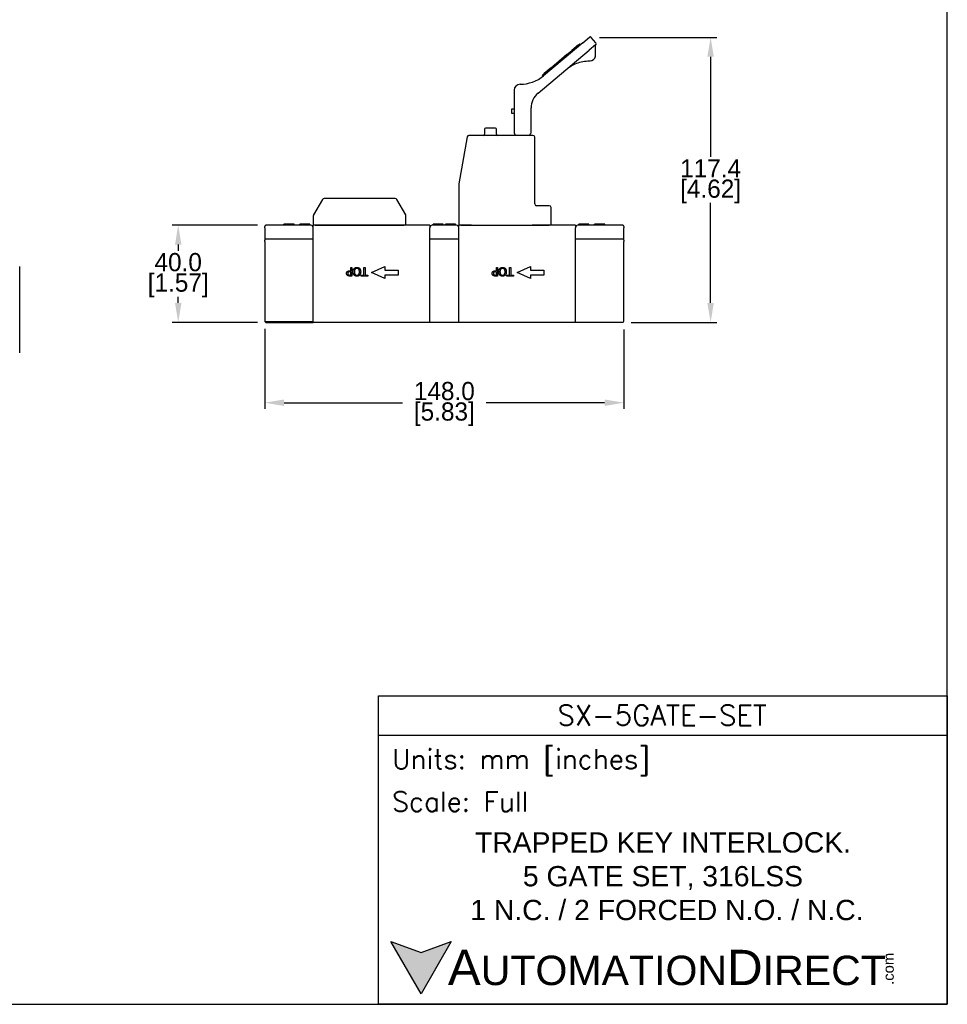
# Model space of a CAD drawing. Header units: inches. Extents: x 7 to 1023, y 0 to 711.
# Tile 5 of 6: x 641 to 1023, y 0 to 406. Entities that reach past the tile are written whole.
import ezdxf

# ---------------------------------------------------------------- set-up
doc = ezdxf.new("R2010")
doc.units = ezdxf.units.IN
doc.header["$LTSCALE"] = 10
doc.header["$MEASUREMENT"] = 0
doc.layers.add('DIMENSIONS', color=140, linetype='Continuous')
doc.layers.add('TEXT', color=140, linetype='Continuous')
doc.styles.add('\\M+2ABAC\\M+2A6A11', font='txt')
doc.styles.add('ROMANS', font='romans.shx')
doc.dimstyles.get("Standard").update_dxf_attribs({"dimtxt": 7.5, "dimasz": 8, "dimexe": 2.5, "dimexo": 3.5, "dimgap": 1, "dimtad": 0, "dimtih": 1, "dimtoh": 1, "dimdec": 1, "dimzin": 0, "dimdsep": 46, "dimtxsty": 'Standard', "dimcen": 0, "dimadec": 0, "dimazin": 0, "dimtfac": 1, "dimtdec": 1, "dimtofl": 0, "dimtmove": 0, "dimatfit": 3, "dimfxl": 0, "dimtolj": 1, "dimtzin": 0, "dimarcsym": 0})

# ---------------------------------------------------------------- blocks, each defined once
blk = doc.blocks.new('*D23')
at = {"layer": 'DEFPOINTS', "color": 0}
for p in [(876.58, 398.54), (889.6, 281.15), (925.81, 281.15)]:
    blk.add_point(p, dxfattribs=at)
at = {"layer": 'DIMENSIONS', "color": 0, "lineweight": -2}
for p, q in [((880.08, 398.54), (928.31, 398.54)), ((925.81, 390.54), (925.81, 349.34)), ((925.81, 289.15), (925.81, 330.34)), ((893.1, 281.15), (928.31, 281.15))]:
    blk.add_line(p, q, dxfattribs=at)
at = {"layer": 'DIMENSIONS', "color": 0}
for points in [[(924.48, 390.54), (927.14, 390.54), (925.81, 398.54)], [(924.48, 289.15), (927.14, 289.15), (925.81, 281.15)]]:
    blk.add_solid(points, dxfattribs=at)
at = {"layer": 'DIMENSIONS', "color": 0, "char_height": 7.5, "attachment_point": 5}
for s, insert in [('\\A1;117.4', (925.81, 344.59)), ('\\A1;[4.62]', (925.81, 335.09))]:
    blk.add_mtext(s, dxfattribs=dict(at, insert=insert))
blk = doc.blocks.new('*D24')
at = {"layer": 'DEFPOINTS', "color": 0}
for p in [(742.6, 321.15), (706.45, 281.15), (742.6, 281.15)]:
    blk.add_point(p, dxfattribs=at)
at = {"layer": 'DIMENSIONS', "color": 0, "lineweight": -2}
for p, q in [((739.1, 321.15), (703.95, 321.15)), ((706.45, 313.15), (706.45, 310.65)), ((706.45, 289.15), (706.45, 291.65)), ((739.1, 281.15), (703.95, 281.15))]:
    blk.add_line(p, q, dxfattribs=at)
at = {"layer": 'DIMENSIONS', "color": 0}
for points in [[(705.12, 313.15), (707.79, 313.15), (706.45, 321.15)], [(705.12, 289.15), (707.79, 289.15), (706.45, 281.15)]]:
    blk.add_solid(points, dxfattribs=at)
at = {"layer": 'DIMENSIONS', "color": 0, "char_height": 7.5, "attachment_point": 5}
for s, insert in [('\\A1;40.0', (706.45, 305.9)), ('\\A1;[1.57]', (706.45, 296.4))]:
    blk.add_mtext(s, dxfattribs=dict(at, insert=insert))
blk = doc.blocks.new('*D20')
at = {"layer": 'DEFPOINTS', "color": 0}
for p in [(742.1, 281.95), (890.1, 281.65), (890.1, 248.04)]:
    blk.add_point(p, dxfattribs=at)
at = {"layer": 'DIMENSIONS', "color": 0, "lineweight": -2}
for p, q in [((742.1, 278.45), (742.1, 245.54)), ((890.1, 278.15), (890.1, 245.54)), ((750.1, 248.04), (798.85, 248.04)), ((882.1, 248.04), (833.35, 248.04))]:
    blk.add_line(p, q, dxfattribs=at)
at = {"layer": 'DIMENSIONS', "color": 0}
for points in [[(750.1, 249.37), (750.1, 246.71), (742.1, 248.04)], [(882.1, 249.37), (882.1, 246.71), (890.1, 248.04)]]:
    blk.add_solid(points, dxfattribs=at)
at = {"layer": 'DIMENSIONS', "color": 0, "char_height": 7.5, "attachment_point": 5}
for s, insert in [('\\A1;148.0', (816.1, 252.79)), ('\\A1;[5.83]', (816.1, 243.29))]:
    blk.add_mtext(s, dxfattribs=dict(at, insert=insert))

msp = doc.modelspace()

# ---------------------------------------------------------------- hatches: boundary and pattern name
at = {"layer": 'TEXT'}
msp.add_hatch(color=256, dxfattribs=at).paths.add_polyline_path([(818.98, 26.11), (806.51, 21.57), (794.04, 26.11), (806.51, 4.5)])

# ---------------------------------------------------------------- linework, layer by layer
for p, q in [((873.19, 396.35), (875.88, 398.6)), ((878.51, 396.24), (876.58, 398.54)), ((873.19, 396.35), (856.99, 382.75)), ((871.35, 395.45), (868.66, 393.2)), ((871.35, 395.45), (871.73, 395.77)), ((872.16, 395.48), (871.94, 395.75)), ((878.45, 395.53), (875.77, 393.28)), ((878.45, 391.36), (878.45, 395.35)), ((854.7, 375.61), (875.77, 393.28)), ((866.54, 391.42), (862.26, 387.83)), ((866.54, 391.42), (868.66, 393.2)), ((869.1, 392.91), (868.88, 393.18)), ((860.21, 386.11), (857.25, 383.62)), ((860.42, 385.63), (860.19, 385.89)), ((860.21, 386.11), (860.92, 386.71)), ((862.26, 387.83), (860.92, 386.71)), ((862.63, 387.48), (862.4, 387.75)), ((856.75, 382.55), (856.52, 382.82)), ((856.54, 383.03), (857.25, 383.62)), ((844.85, 376.74), (844.85, 359.45)), ((843.85, 367.15), (843.85, 369.15)), ((843.85, 369.15), (844.85, 369.15)), ((851.85, 359.45), (851.85, 369.48)), ((844.85, 367.15), (843.85, 367.15)), ((837.17, 361.16), (833.07, 361.16)), ((825.51, 357.54), (822.11, 338.23)), ((852.6, 358.16), (826.25, 358.16)), ((832.62, 360.71), (832.62, 358.61)), ((837.62, 358.61), (837.62, 360.71)), ((844.85, 359.45), (844.85, 359.37)), ((844.91, 359.12), (845.47, 358.16)), ((851.22, 358.16), (851.78, 359.12)), ((851.85, 359.37), (851.85, 359.45)), ((853.35, 329.91), (853.35, 357.41)), ((822.1, 338.09), (822.1, 321.16)), ((765.88, 331.79), (762.2, 325.41)), ((795.86, 332.16), (766.53, 332.16)), ((800.2, 325.41), (796.51, 331.79)), ((859.35, 329.16), (854.1, 329.16)), ((762.1, 325.03), (762.1, 321.16)), ((800.3, 321.16), (800.3, 325.03)), ((860.1, 321.16), (860.1, 328.41)), ((742.1, 320.15), (742.1, 320.65)), ((750.24, 321.15), (742.6, 321.15)), ((750.01, 321.15), (750.01, 321.65)), ((750.1, 321.15), (750.1, 321.65)), ((754.4, 321.15), (750.24, 321.15)), ((750.42, 321.15), (750.42, 321.65)), ((754.1, 321.15), (754.1, 321.65)), ((754.18, 321.15), (754.18, 321.65)), ((756.1, 321.15), (754.4, 321.15)), ((760.25, 321.15), (756.1, 321.15)), ((756.6, 321.15), (756.6, 321.65)), ((756.67, 321.15), (756.67, 321.65)), ((760.67, 321.65), (756.67, 321.65)), ((761.1, 321.15), (760.25, 321.15)), ((760.67, 321.15), (760.67, 321.65)), ((760.73, 321.15), (760.73, 321.65)), ((762.85, 321.16), (762.1, 321.16)), ((762.1, 281.15), (762.1, 321.15)), ((762.85, 321.16), (799.55, 321.16)), ((772.55, 321.15), (772.55, 321.16)), ((792.85, 321.15), (792.85, 321.16)), ((800.3, 321.16), (799.55, 321.16)), ((810.1, 321.15), (807.5, 321.15)), ((810.1, 321.15), (810.1, 320.15)), ((811.94, 321.15), (811.1, 321.15)), ((811.46, 321.15), (811.46, 321.65)), ((811.53, 321.15), (811.53, 321.65)), ((820.25, 321.15), (811.94, 321.15)), ((815.18, 321.15), (815.18, 321.65)), ((815.53, 321.15), (815.53, 321.65)), ((815.6, 321.15), (815.6, 321.65)), ((816.6, 321.15), (816.6, 321.65)), ((816.67, 321.15), (816.67, 321.65)), ((820.67, 321.65), (816.67, 321.65)), ((821.1, 321.15), (820.25, 321.15)), ((820.67, 321.15), (820.67, 321.65)), ((820.73, 321.15), (820.73, 321.65)), ((822.85, 321.16), (822.1, 321.16)), ((822.1, 281.15), (822.1, 321.15)), ((822.85, 321.16), (827.25, 321.16)), ((823.6, 321.15), (823.6, 321.16)), ((826.25, 321.15), (826.25, 321.16)), ((827.25, 321.15), (827.22, 321.15)), ((827.25, 321.15), (852.35, 321.15)), ((852.35, 321.16), (859.35, 321.16)), ((852.48, 321.15), (852.35, 321.15)), ((853.35, 321.15), (853.35, 321.16)), ((860.1, 321.16), (859.35, 321.16)), ((870.1, 321.15), (867.5, 321.15)), ((870.1, 321.15), (870.1, 320.15)), ((871.94, 321.15), (871.1, 321.15)), ((871.46, 321.15), (871.46, 321.65)), ((871.53, 321.15), (871.53, 321.65)), ((876.1, 321.15), (871.94, 321.15)), ((875.18, 321.15), (875.18, 321.65)), ((875.53, 321.15), (875.53, 321.65)), ((875.6, 321.15), (875.6, 321.65)), ((877.8, 321.15), (876.1, 321.15)), ((881.95, 321.15), (877.8, 321.15)), ((878.01, 321.15), (878.01, 321.65)), ((882.1, 321.65), (878.1, 321.65)), ((878.1, 321.15), (878.1, 321.65)), ((889.6, 321.15), (881.95, 321.15)), ((882.1, 321.15), (882.1, 321.65)), ((882.18, 321.15), (882.18, 321.65)), ((890.1, 320.65), (890.1, 320.15)), ((742.1, 320.15), (742.1, 314.95)), ((810.1, 281.15), (810.1, 320.15)), ((870.1, 281.15), (870.1, 320.15)), ((890.1, 314.95), (890.1, 320.15)), ((742.1, 314.45), (742.1, 314.95)), ((742.1, 314.45), (742.1, 281.95)), ((762.1, 315.45), (742.6, 315.45)), ((822.1, 315.45), (810.1, 315.45)), ((889.6, 315.45), (870.1, 315.45)), ((890.1, 314.95), (890.1, 314.45)), ((890.1, 281.65), (890.1, 314.45)), ((641.14, 268.64), (641.14, 304.14)), ((786.1, 301.65), (791.6, 304.15)), ((791.6, 299.15), (786.1, 301.65)), ((791.6, 304.15), (791.6, 302.65)), ((791.6, 302.65), (797.1, 302.65)), ((791.6, 300.65), (791.6, 299.15)), ((797.1, 300.65), (791.6, 300.65)), ((797.1, 302.65), (797.1, 300.65)), ((846.1, 301.65), (851.6, 304.15)), ((851.6, 299.15), (846.1, 301.65)), ((851.6, 304.15), (851.6, 302.65)), ((851.6, 302.65), (857.1, 302.65)), ((851.6, 300.65), (851.6, 299.15)), ((857.1, 300.65), (851.6, 300.65)), ((857.1, 302.65), (857.1, 300.65)), ((742.1, 281.95), (742.1, 281.92)), ((742.1, 281.92), (742.1, 281.91)), ((742.1, 281.91), (742.1, 281.7)), ((742.1, 281.7), (742.1, 281.68)), ((742.1, 281.68), (742.1, 281.65)), ((742.6, 281.45), (762.1, 281.45)), ((742.6, 281.15), (762.1, 281.15)), ((762.1, 281.15), (762.1, 281.45)), ((762.1, 281.45), (762.1, 281.45)), ((889.6, 281.15), (762.1, 281.15))]:
    msp.add_line(p, q)
for centre, radius, start, end in [((876.2, 398.22), 0.5, 40, 130), ((871.82, 395.66), 0.15, 40, 130), ((878.13, 395.92), 0.5, 310, 40), ((878.95, 395.35), 0.5, 145.2246, 180), ((868.76, 393.09), 0.15, 40, 130), ((875.95, 391.36), 2.5, 274.2482, 345.7518), ((860.31, 385.99), 0.15, 130, 220), ((847.35, 394.24), 15, 270, 310), ((856.64, 382.91), 0.15, 130, 220), ((847.35, 376.74), 2.5, 90, 180), ((859.85, 369.48), 8, 130, 180), ((833.07, 360.71), 0.45, 90, 180), ((837.17, 360.71), 0.45, 0, 90), ((826.25, 357.41), 0.75, 90, 170), ((832.17, 358.61), 0.45, 270, 0), ((838.07, 358.61), 0.45, 180, 270), ((845.35, 359.37), 0.5, 180, 210), ((851.35, 359.37), 0.5, 330, 0), ((852.6, 357.41), 0.75, 0, 90), ((822.85, 338.09), 0.75, 170, 180), ((766.53, 331.41), 0.75, 90, 150), ((795.86, 331.41), 0.75, 30, 90), ((854.1, 329.91), 0.75, 180, 270), ((859.35, 328.41), 0.75, 0, 90), ((762.85, 325.03), 0.75, 150, 180), ((799.55, 325.03), 0.75, 0, 30), ((742.6, 320.65), 0.5, 90, 180), ((761.1, 320.15), 1, 0, 90), ((811.1, 320.15), 1, 90, 180), ((821.1, 320.15), 1, 0, 90), ((871.1, 320.15), 1, 90, 180), ((889.6, 320.65), 0.5, 0, 90), ((742.6, 314.95), 0.5, 90, 180), ((889.6, 314.95), 0.5, 0, 90)]:
    msp.add_arc(centre, radius, start, end)
for centre, major_axis, ratio, start_param, end_param in [((862.36, 387.72), (0.096, -0.115), 0.366025, 1.570796, 3.141593), ((742.6, 281.95), (-0.5, 0), 0.992528, 0, 1.570796), ((742.6, 281.65), (0, 0.504), 0.992528, 1.570796, 3.141593), ((889.6, 281.65), (0, 0.504), 0.992528, 3.141593, 4.712389)]:
    msp.add_ellipse(centre, major_axis=major_axis, ratio=ratio, start_param=start_param, end_param=end_param)
for points, knots in [([(878.37, 390.74), (878.41, 390.9), (878.43, 391.06), (878.45, 391.27), (878.45, 391.31), (878.45, 391.36)], [0, 0, 0, 0, 0.00984526, 0.00984526, 0.01234465, 0.01234465, 0.01234465, 0.01234465]), ([(866.32, 385.36), (866.95, 385.89), (867.64, 386.37), (869.09, 387.22), (869.86, 387.59), (870.67, 387.9), (871.47, 388.2), (872.31, 388.43), (874.07, 388.76), (875.01, 388.86), (875.95, 388.86)], [0, 0, 0, 0, 0.313575, 0.313575, 0.629043, 0.629043, 0.629043, 0.937891, 0.937891, 1.256443, 1.256443, 1.256443, 1.256443]), ([(807.5, 321.15), (806.6, 321.15), (805.7, 321.15), (803.78, 321.15), (802.77, 321.15), (801.24, 321.15), (800.73, 321.15), (799.72, 321.15), (799.21, 321.15), (796.67, 321.15), (794.63, 321.15), (790.57, 321.15), (788.53, 321.15), (784.47, 321.15), (782.43, 321.15), (778.36, 321.15), (776.33, 321.15), (772.26, 321.15), (770.23, 321.15), (766.16, 321.15), (764.13, 321.15), (762.1, 321.15)], [0.16, 0.16, 0.16, 0.16, 0.429563, 0.429563, 0.734594, 0.734594, 0.887109, 0.887109, 1.039625, 1.039625, 1.649687, 1.649687, 2.25975, 2.25975, 2.869812, 2.869812, 3.479875, 3.479875, 4.089937, 4.089937, 4.7, 4.7, 4.7, 4.7]), ([(867.5, 321.15), (866.6, 321.15), (865.7, 321.15), (863.78, 321.15), (862.77, 321.15), (861.24, 321.15), (860.73, 321.15), (859.72, 321.15), (859.21, 321.15), (856.67, 321.15), (854.63, 321.15), (852.56, 321.15), (852.52, 321.15), (852.48, 321.15)], [0.16, 0.16, 0.16, 0.16, 0.429563, 0.429563, 0.734594, 0.734594, 0.887109, 0.887109, 1.039625, 1.039625, 1.649687, 1.649687, 1.661621, 1.661621, 1.661621, 1.661621])]:
    msp.add_open_spline(points, degree=3, knots=knots)
for points, degree in [([(875.95, 388.86), (876.01, 388.86), (876.07, 388.86), (876.13, 388.86)], 3), ([(750.1, 321.65), (750.05, 321.65), (750.01, 321.65)], 2), ([(750.42, 321.65), (750.23, 321.65), (750.15, 321.65), (750.1, 321.65)], 2), ([(752.09, 321.65), (751.55, 321.65), (750.66, 321.65), (750.42, 321.65)], 2), ([(753.78, 321.65), (753.52, 321.65), (752.68, 321.65), (752.09, 321.65)], 2), ([(754.1, 321.65), (754.03, 321.65), (753.93, 321.65), (753.78, 321.65)], 2), ([(754.18, 321.65), (754.15, 321.65), (754.1, 321.65)], 2), ([(756.67, 321.65), (756.62, 321.65), (756.6, 321.65)], 2), ([(760.73, 321.65), (760.71, 321.65), (760.67, 321.65)], 2), ([(811.53, 321.65), (811.49, 321.65), (811.46, 321.65)], 2), ([(813.55, 321.65), (813.09, 321.65), (812.39, 321.65), (811.93, 321.65), (811.66, 321.65), (811.58, 321.65), (811.53, 321.65)], 2), ([(815.18, 321.65), (814.92, 321.65), (814.08, 321.65), (813.55, 321.65)], 2), ([(815.47, 321.65), (815.39, 321.65), (815.18, 321.65)], 2), ([(815.53, 321.65), (815.5, 321.65), (815.47, 321.65)], 2), ([(815.6, 321.65), (815.57, 321.65), (815.53, 321.65)], 2), ([(816.67, 321.65), (816.62, 321.65), (816.6, 321.65)], 2), ([(820.73, 321.65), (820.71, 321.65), (820.67, 321.65)], 2), ([(827.22, 321.15), (825.51, 321.15), (823.8, 321.15), (822.1, 321.15)], 3), ([(871.53, 321.65), (871.49, 321.65), (871.46, 321.65)], 2), ([(873.55, 321.65), (873.09, 321.65), (872.39, 321.65), (871.93, 321.65), (871.66, 321.65), (871.58, 321.65), (871.53, 321.65)], 2), ([(875.18, 321.65), (874.92, 321.65), (874.08, 321.65), (873.55, 321.65)], 2), ([(875.47, 321.65), (875.39, 321.65), (875.18, 321.65)], 2), ([(875.53, 321.65), (875.5, 321.65), (875.47, 321.65)], 2), ([(875.6, 321.65), (875.57, 321.65), (875.53, 321.65)], 2), ([(878.1, 321.65), (878.05, 321.65), (878.01, 321.65)], 2), ([(882.18, 321.65), (882.15, 321.65), (882.1, 321.65)], 2)]:
    msp.add_open_spline(points, degree=degree)
at = {"layer": 'DEFPOINTS'}
msp.add_lwpolyline([(7.33, 0.21), (1023.33, 0.21), (1023.33, 711.41), (7.33, 711.41)], close=True, dxfattribs=at)
at = {"layer": 'TEXT'}
for p, q in [((778.02, 300.22), (777.15, 300.22)), ((777.17, 302.42), (777.56, 302.42)), ((777.17, 300.63), (777.56, 300.63)), ((777.56, 302.02), (777.24, 302.02)), ((777.56, 303.72), (778.02, 303.72)), ((777.56, 302.42), (777.56, 303.72)), ((777.56, 300.63), (777.56, 302.02)), ((778.02, 303.72), (778.02, 300.22)), ((781.79, 300.64), (782.96, 300.64)), ((781.79, 300.22), (781.79, 300.64)), ((784.6, 300.22), (781.79, 300.22)), ((782.96, 303.72), (783.43, 303.72)), ((782.96, 300.64), (782.96, 303.72)), ((783.43, 303.72), (783.43, 300.64)), ((783.43, 300.64), (784.6, 300.64)), ((784.6, 300.64), (784.6, 300.22)), ((838.02, 300.22), (837.15, 300.22)), ((837.17, 302.42), (837.56, 302.42)), ((837.17, 300.63), (837.56, 300.63)), ((837.56, 302.02), (837.24, 302.02)), ((837.56, 303.72), (838.02, 303.72)), ((837.56, 302.42), (837.56, 303.72)), ((837.56, 300.63), (837.56, 302.02)), ((838.02, 303.72), (838.02, 300.22)), ((841.79, 300.64), (842.96, 300.64)), ((841.79, 300.22), (841.79, 300.64)), ((844.6, 300.22), (841.79, 300.22)), ((842.96, 303.72), (843.43, 303.72)), ((842.96, 300.64), (842.96, 303.72)), ((843.43, 303.72), (843.43, 300.64)), ((843.43, 300.64), (844.6, 300.64)), ((844.6, 300.64), (844.6, 300.22)), ((789.03, 111.09), (1023.33, 111.09))]:
    msp.add_line(p, q, dxfattribs=at)
for points in [[(789.03, 0.21), (789.03, 127.24), (1023.33, 127.24), (1023.33, 0.21)], [(818.98, 26.11), (806.51, 4.5), (794.04, 26.11), (806.51, 21.57)]]:
    msp.add_lwpolyline(points, close=True, dxfattribs=at)
for points in [[(775.81, 301.28), (775.81, 301.51), (775.97, 301.91), (776.12, 302.06)], [(776.23, 300.44), (776.03, 300.58), (775.81, 300.99), (775.81, 301.28)], [(776.12, 302.06), (776.3, 302.24), (776.79, 302.42), (777.17, 302.42)], [(777.15, 300.22), (776.83, 300.22), (776.4, 300.33), (776.23, 300.44)], [(776.5, 301.81), (776.39, 301.71), (776.3, 301.46), (776.3, 301.29)], [(776.3, 301.29), (776.3, 301.11), (776.42, 300.85), (776.55, 300.76)], [(777.24, 302.02), (776.96, 302.02), (776.61, 301.93), (776.5, 301.81)], [(776.55, 300.76), (776.66, 300.69), (776.96, 300.63), (777.17, 300.63)], [(778.54, 301.97), (778.54, 302.4), (778.75, 303.09), (778.96, 303.32)], [(778.96, 300.62), (778.76, 300.86), (778.54, 301.54), (778.54, 301.97)], [(778.96, 303.32), (779.17, 303.57), (779.74, 303.8), (780.08, 303.8)], [(780.08, 300.15), (779.73, 300.15), (779.15, 300.4), (778.96, 300.62)], [(780.08, 303.4), (779.6, 303.4), (779.02, 302.66), (779.02, 301.97)], [(779.02, 301.97), (779.02, 301.63), (779.17, 301.09), (779.31, 300.92)], [(779.31, 300.92), (779.45, 300.73), (779.84, 300.55), (780.08, 300.55)], [(780.08, 303.8), (780.44, 303.8), (781.01, 303.56), (781.21, 303.32)], [(781.14, 301.97), (781.14, 302.66), (780.57, 303.4), (780.08, 303.4)], [(780.08, 300.55), (780.33, 300.55), (780.71, 300.73), (780.86, 300.92)], [(781.21, 300.62), (781.01, 300.39), (780.44, 300.15), (780.08, 300.15)], [(780.86, 300.92), (781, 301.1), (781.14, 301.63), (781.14, 301.97)], [(781.21, 303.32), (781.41, 303.09), (781.63, 302.41), (781.63, 301.97)], [(781.63, 301.97), (781.63, 301.53), (781.41, 300.87), (781.21, 300.62)], [(835.81, 301.28), (835.81, 301.51), (835.97, 301.91), (836.12, 302.06)], [(836.23, 300.44), (836.03, 300.58), (835.81, 300.99), (835.81, 301.28)], [(836.12, 302.06), (836.3, 302.24), (836.79, 302.42), (837.17, 302.42)], [(837.15, 300.22), (836.83, 300.22), (836.4, 300.33), (836.23, 300.44)], [(836.5, 301.81), (836.39, 301.71), (836.3, 301.46), (836.3, 301.29)], [(836.3, 301.29), (836.3, 301.11), (836.42, 300.85), (836.55, 300.76)], [(837.24, 302.02), (836.96, 302.02), (836.61, 301.93), (836.5, 301.81)], [(836.55, 300.76), (836.66, 300.69), (836.96, 300.63), (837.17, 300.63)], [(838.54, 301.97), (838.54, 302.4), (838.75, 303.09), (838.96, 303.32)], [(838.96, 300.62), (838.76, 300.86), (838.54, 301.54), (838.54, 301.97)], [(838.96, 303.32), (839.17, 303.57), (839.74, 303.8), (840.08, 303.8)], [(840.08, 300.15), (839.73, 300.15), (839.15, 300.4), (838.96, 300.62)], [(840.08, 303.4), (839.6, 303.4), (839.02, 302.66), (839.02, 301.97)], [(839.02, 301.97), (839.02, 301.63), (839.17, 301.09), (839.31, 300.92)], [(839.31, 300.92), (839.45, 300.73), (839.84, 300.55), (840.08, 300.55)], [(840.08, 303.8), (840.44, 303.8), (841.01, 303.56), (841.21, 303.32)], [(841.14, 301.97), (841.14, 302.66), (840.57, 303.4), (840.08, 303.4)], [(840.08, 300.55), (840.33, 300.55), (840.71, 300.73), (840.86, 300.92)], [(841.21, 300.62), (841.01, 300.39), (840.44, 300.15), (840.08, 300.15)], [(840.86, 300.92), (841, 301.1), (841.14, 301.63), (841.14, 301.97)], [(841.21, 303.32), (841.41, 303.09), (841.63, 302.41), (841.63, 301.97)], [(841.63, 301.97), (841.63, 301.53), (841.41, 300.87), (841.21, 300.62)]]:
    msp.add_open_spline(points, degree=2, dxfattribs=at)

# ---------------------------------------------------------------- texts
for s, insert, char_height, width, attachment_point, style in [('SX-5GATE-SET', (905.82, 119.28), 8.3526, 157.2235, 5, 'ROMANS'), (' Units: mm [inches]', (789.03, 99.87), 8.0753, 234.3034, 4, 'ROMANS'), (' Scale: Full', (789.03, 83.71), 8.0753, 234.3034, 4, 'ROMANS'), ('{\\fArial|b0|i0|c0|p34;     \\H1.2x;A\\H0.8333x;UTOMATION\\H1.2x;D\\H0.8333x;IRECT}', (794.04, 15.31), 12.113, 205.1902, 4, '\\M+2ABAC\\M+2A6A11')]:
    msp.add_mtext(s, dxfattribs=dict(at, insert=insert, char_height=char_height, width=width, attachment_point=attachment_point, style=style))
at = {"layer": 'TEXT', "insert": (906.18, 52.93), "char_height": 8.3526, "width": 232.1948, "attachment_point": 5}
msp.add_mtext('{\\fArial|b0|i0|c0|p34;TRAPPED KEY INTERLOCK.\\P5 GATE SET, 316LSS\\P 1 N.C. / 2 FORCED N.O. / N.C.}', dxfattribs=at)
at = {"layer": 'TEXT', "insert": (996.91, 8.21), "char_height": 4.3607, "width": 12.9222, "attachment_point": 1, "rotation": 90, "style": '\\M+2ABAC\\M+2A6A11'}
msp.add_mtext('{\\fArial|b0|i0|c0|p34;.com}', dxfattribs=at)

# ---------------------------------------------------------------- dimensions: what is measured, and where the dimension line sits
at = {"layer": 'DIMENSIONS'}
for base, p1, p2, picture, middle in [((925.81, 281.15), (876.58, 398.54), (889.6, 281.15), '*D23', (925.81, 339.84)), ((706.45, 281.15), (742.6, 321.15), (742.6, 281.15), '*D24', (706.45, 301.15))]:
    dim = msp.add_linear_dim(base=base, p1=p1, p2=p2, angle=90, dimstyle='Standard', override={"dimpost": '\\X'}, dxfattribs=at)
    dim.commit()
    dim.dimension.update_dxf_attribs({"geometry": picture, "text_midpoint": middle})
dim = msp.add_linear_dim(base=(890.1, 248.04), p1=(742.1, 281.95), p2=(890.1, 281.65), dimstyle='Standard', override={"dimpost": '\\X'}, dxfattribs=at)
dim.commit()
dim.dimension.update_dxf_attribs({"geometry": '*D20', "text_midpoint": (816.1, 248.04)})

doc.saveas('drawing.dxf')
